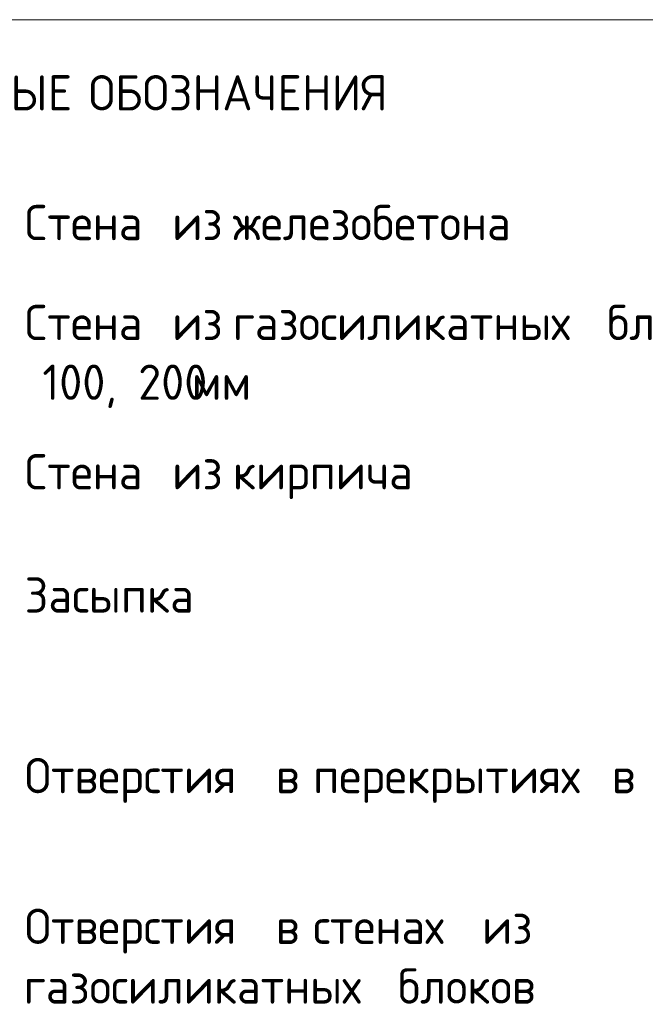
# Model space of a CAD drawing. Header units: millimetres. Extents: x 94064 to 156999, y -10965 to 64097.
# Tile 22 of 40: x 152660 to 154877, y 225 to 3715. Entities that reach past the tile are written whole.
import ezdxf

# ---------------------------------------------------------------- set-up
doc = ezdxf.new("R2010")
doc.units = ezdxf.units.MM
doc.layers.add('A-DETL-THIN', color=7, linetype='Continuous', lineweight=5)
doc.layers.add('G-ANNO-TEXT', color=7, linetype='Continuous', lineweight=5)
doc.styles.add('GOST Common_4', font='GOST_Common.ttf', dxfattribs={"height": 125})

msp = doc.modelspace()

# ---------------------------------------------------------------- linework, layer by layer
at = {"layer": 'A-DETL-THIN'}
msp.add_line((150280.729711, 3714.667897), (155780.729711, 3714.667897), dxfattribs=at)

# ---------------------------------------------------------------- texts
at = {"layer": 'G-ANNO-TEXT', "char_height": 125, "attachment_point": 1, "style": 'GOST Common_4'}
for s, insert, width in [('УСЛОВНЫЕ', (152068.330104, 3518.144157), 962.025), ('\\fGOST Common|b0|i0|c204|p34|; ', (152862.080104, 3518.144157), 52.1096875), ('ОБОЗНАЧЕНИЯ', (152905.074895, 3518.144157), 1322.784375), ('железобетона', (153415.861814, 3058.144157), 1358.8603125), ('Стена', (152678.335773, 3058.144157), 581.2234375), ('\\fGOST Common|b0|i0|c204|p34|; ', (153157.893064, 3058.144157), 52.1096875), ('\\fGOST Common|b0|i0|c204|p34|; ', (153372.867023, 3058.144157), 52.1096875), ('из', (153200.887856, 3058.144157), 208.43875), ('Стена', (152678.335773, 2704.144157), 581.2234375), ('\\fGOST Common|b0|i0|c204|p34|; ', (153157.893064, 2704.144157), 52.1096875), ('\\fGOST Common|b0|i0|c204|p34|; ', (153372.867023, 2704.144157), 52.1096875), ('\\fGOST Common|b0|i0|c204|p34|; ', (154699.090981, 2704.144157), 52.1096875), ('блоков', (154742.085773, 2704.144157), 649.366875), ('из', (153200.887856, 2704.144157), 208.43875), ('газосиликатных', (153415.861814, 2704.144157), 1555.27375), ('  100, 200', (152589.038898, 2492.47749), 825.738125), ('мм', (153270.340981, 2492.47749), 240.50625), ('Стена', (152678.335773, 2175.08827), 581.2234375), ('\\fGOST Common|b0|i0|c204|p34|; ', (153157.893064, 2175.08827), 52.1096875), ('\\fGOST Common|b0|i0|c204|p34|; ', (153372.867023, 2175.08827), 52.1096875), ('из', (153200.887856, 2175.08827), 208.43875), ('кирпича', (153415.861814, 2175.08827), 769.62), ('Засыпка', (152678.335773, 1738.144157), 785.65375), ('Отверстия', (152678.335773, 1098.144157), 1026.16), ('\\fGOST Common|b0|i0|c204|p34|; ', (153525.002439, 1098.144157), 52.1096875), ('\\fGOST Common|b0|i0|c204|p34|; ', (153657.294106, 1098.144157), 52.1096875), ('\\fGOST Common|b0|i0|c204|p34|; ', (154715.627439, 1098.144157), 52.1096875), ('\\fGOST Common|b0|i0|c204|p34|; ', (154847.919106, 1098.144157), 52.1096875), ('\\fGOST Common|b0|i0|c204|p34|;в', (153567.997231, 1098.144157), 108.2278125), ('перекрытиях', (153700.288898, 1098.144157), 1230.5903125), ('\\fGOST Common|b0|i0|c204|p34|;в', (154758.622231, 1098.144157), 108.2278125), ('Отверстия', (152678.335773, 564.144157), 1026.16), ('\\fGOST Common|b0|i0|c204|p34|; ', (153525.002439, 564.144157), 52.1096875), ('\\fGOST Common|b0|i0|c204|p34|; ', (153657.294106, 564.144157), 52.1096875), ('\\fGOST Common|b0|i0|c204|p34|; ', (154255.913898, 564.144157), 52.1096875), ('\\fGOST Common|b0|i0|c204|p34|;в', (153567.997231, 564.144157), 108.2278125), ('стенах', (153700.288898, 564.144157), 673.4175), ('из', (154298.908689, 564.144157), 208.43875), ('\\fGOST Common|b0|i0|c204|p34|; ', (153958.257648, 352.47749), 52.1096875), ('блоков', (154001.252439, 352.47749), 649.366875), ('газосиликатных', (152675.028481, 352.47749), 1555.27375)]:
    msp.add_mtext(s, dxfattribs=dict(at, insert=insert, width=width))

doc.saveas('drawing.dxf')
